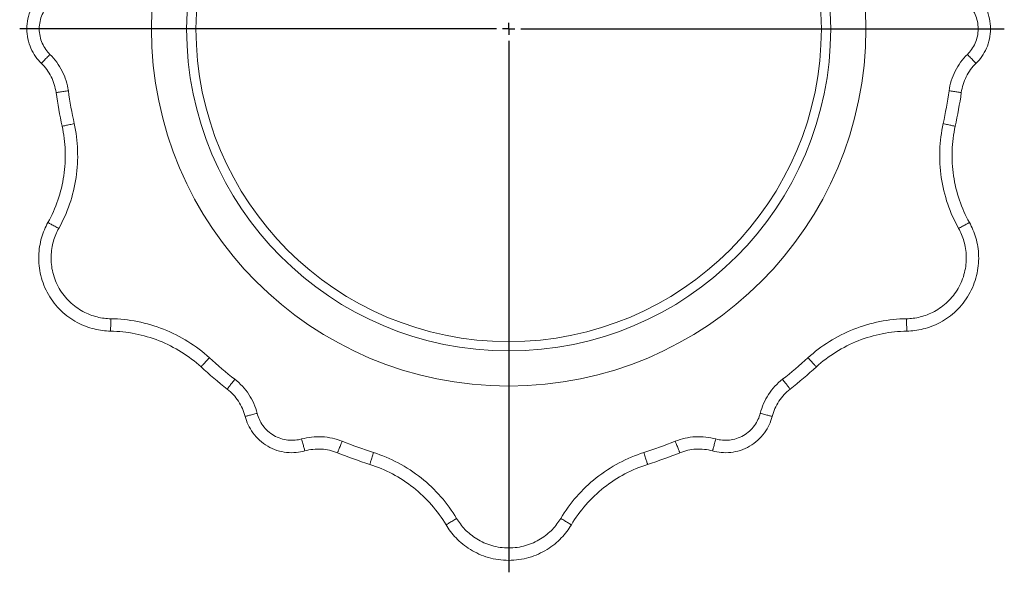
# Model space of a CAD drawing. Header units: millimetres. Extents: x 43 to 812, y -120 to 803.
# Tile 9 of 10: x 407 to 812, y 354 to 581. Entities that reach past the tile are written whole.
import ezdxf

# ---------------------------------------------------------------- set-up
doc = ezdxf.new("R2010")
doc.units = ezdxf.units.MM
doc.layers.add('FORMAT', color=7, linetype='Continuous')

# ---------------------------------------------------------------- blocks, each defined once
blk = doc.blocks.new('SW_CENTERMARKSYMBOL_0')
at = {"layer": 'FORMAT', "color": 0}
for p, q in [((-5, 0), (-200.93, 0)), ((0, 0), (-2.5, 0)), ((0, 0), (0, 2.5)), ((0, 0), (0, -2.5)), ((0, 0), (2.5, 0)), ((5, 0), (203.65, 0)), ((0, -5), (0, -223.25))]:
    blk.add_line(p, q, dxfattribs=at)

msp = doc.modelspace()

# ---------------------------------------------------------------- linework, layer by layer
at = {"color": 7, "linetype": 'Continuous', "lineweight": 15}
for radius in [146.77, 132.34, 128.5]:
    msp.add_circle((608.13, 577.55), radius, dxfattribs=at)
for points, knots in [([(416.1, 563.38), (415.26, 564.21), (414.45, 565.14), (413.01, 567.21), (412.36, 568.35), (411.29, 570.78), (410.87, 572.08), (410.29, 574.77), (410.15, 576.16), (410.15, 578.94), (410.29, 580.32), (410.87, 583.01), (411.29, 584.31), (412.36, 586.75), (413.01, 587.88), (414.45, 589.95), (415.26, 590.89), (416.1, 591.71)], [0, 0, 0, 0, 0.125, 0.125, 0.25, 0.25, 0.375, 0.375, 0.5, 0.5, 0.625, 0.625, 0.75, 0.75, 0.875, 0.875, 1, 1, 1, 1]), ([(800.17, 591.71), (801.01, 590.89), (801.82, 589.95), (803.26, 587.88), (803.91, 586.75), (804.98, 584.31), (805.4, 583.01), (805.97, 580.32), (806.12, 578.94), (806.12, 576.16), (805.97, 574.77), (805.4, 572.08), (804.98, 570.78), (803.91, 568.35), (803.26, 567.21), (801.82, 565.14), (801.01, 564.21), (800.17, 563.38)], [0, 0, 0, 0, 0.125, 0.125, 0.25, 0.25, 0.375, 0.375, 0.5, 0.5, 0.625, 0.625, 0.75, 0.75, 0.875, 0.875, 1, 1, 1, 1]), ([(422.16, 551.38), (422, 552.49), (421.75, 553.6), (421.07, 555.78), (420.64, 556.85), (419.6, 558.91), (419, 559.89), (417.65, 561.74), (416.9, 562.6), (416.1, 563.38)], [0, 0, 0, 0, 0.25, 0.25, 0.5, 0.5, 0.75, 0.75, 1, 1, 1, 1]), ([(794.11, 551.38), (794.27, 552.49), (794.51, 553.6), (795.2, 555.78), (795.63, 556.85), (796.67, 558.91), (797.27, 559.89), (798.62, 561.74), (799.37, 562.6), (800.17, 563.38)], [0, 0, 0, 0, 0.25, 0.25, 0.5, 0.5, 0.75, 0.75, 1, 1, 1, 1]), ([(422.16, 551.38), (422.15, 551.38), (422.26, 551.39), (422.62, 551.44), (422.78, 551.46), (423.15, 551.52), (423.37, 551.55), (423.87, 551.62), (424.14, 551.66), (424.72, 551.74), (425.02, 551.78), (425.96, 551.91), (426.6, 552), (427.2, 552.09)], [0, 0, 0, 0, 0.25, 0.25, 0.375, 0.375, 0.5, 0.5, 0.625, 0.625, 0.75, 0.75, 1, 1, 1, 1]), ([(794.11, 551.38), (794.11, 551.38), (794.01, 551.39), (793.65, 551.44), (793.49, 551.46), (793.12, 551.52), (792.9, 551.55), (792.4, 551.62), (792.13, 551.66), (791.55, 551.74), (791.25, 551.78), (790.31, 551.91), (789.67, 552), (789.07, 552.09)], [0, 0, 0, 0, 0.25, 0.25, 0.375, 0.375, 0.5, 0.5, 0.625, 0.625, 0.75, 0.75, 1, 1, 1, 1]), ([(424.64, 537.51), (424.64, 537.51), (424.74, 537.53), (425.1, 537.61), (425.25, 537.65), (425.62, 537.73), (425.84, 537.78), (426.33, 537.88), (426.6, 537.94), (427.17, 538.06), (427.47, 538.13), (428.39, 538.33), (429.03, 538.47), (429.62, 538.6)], [0, 0, 0, 0, 0.25, 0.25, 0.375, 0.375, 0.5, 0.5, 0.625, 0.625, 0.75, 0.75, 1, 1, 1, 1]), ([(791.63, 537.51), (791.63, 537.51), (791.53, 537.53), (791.17, 537.61), (791.02, 537.65), (790.65, 537.73), (790.43, 537.78), (789.94, 537.88), (789.67, 537.94), (789.1, 538.06), (788.8, 538.13), (787.88, 538.33), (787.24, 538.47), (786.65, 538.6)], [0, 0, 0, 0, 0.25, 0.25, 0.375, 0.375, 0.5, 0.5, 0.625, 0.625, 0.75, 0.75, 1, 1, 1, 1]), ([(418.81, 497.98), (420.43, 500.89), (421.81, 503.99), (424.02, 510.45), (424.83, 513.81), (425.84, 520.62), (426.03, 524.07), (425.78, 530.89), (425.35, 534.26), (424.64, 537.51)], [0, 0, 0, 0, 0.25, 0.25, 0.5, 0.5, 0.75, 0.75, 1, 1, 1, 1]), ([(797.46, 497.98), (795.84, 500.89), (794.45, 503.99), (792.25, 510.45), (791.44, 513.81), (790.43, 520.62), (790.24, 524.07), (790.48, 530.89), (790.92, 534.26), (791.63, 537.51)], [0, 0, 0, 0, 0.25, 0.25, 0.5, 0.5, 0.75, 0.75, 1, 1, 1, 1]), ([(418.81, 497.98), (417.76, 496.11), (416.86, 494), (415.86, 490.54), (415.59, 489.33), (415.19, 486.85), (415.07, 485.56), (414.99, 482.94), (415.04, 481.6), (415.32, 478.9), (415.56, 477.54), (416.23, 474.84), (416.66, 473.5), (417.71, 470.88), (418.33, 469.6), (419.75, 467.15), (420.55, 465.97), (422.29, 463.75), (423.23, 462.7), (425.24, 460.78), (426.3, 459.89), (428.49, 458.3), (429.63, 457.59), (431.94, 456.34), (433.11, 455.81), (435.47, 454.9), (436.64, 454.54), (440.14, 453.67), (442.42, 453.4), (444.57, 453.37)], [0, 0, 0, 0, 0.125, 0.125, 0.1875, 0.1875, 0.25, 0.25, 0.3125, 0.3125, 0.375, 0.375, 0.4375, 0.4375, 0.5, 0.5, 0.5625, 0.5625, 0.625, 0.625, 0.6875, 0.6875, 0.75, 0.75, 0.8125, 0.8125, 0.875, 0.875, 1, 1, 1, 1]), ([(771.7, 453.37), (773.85, 453.4), (776.13, 453.67), (779.62, 454.54), (780.8, 454.9), (783.16, 455.81), (784.33, 456.34), (786.64, 457.59), (787.78, 458.3), (789.97, 459.89), (791.03, 460.78), (793.04, 462.7), (793.98, 463.75), (795.72, 465.97), (796.52, 467.15), (797.94, 469.6), (798.56, 470.88), (799.61, 473.5), (800.04, 474.84), (800.71, 477.54), (800.94, 478.9), (801.23, 481.6), (801.28, 482.94), (801.2, 485.56), (801.08, 486.85), (800.68, 489.33), (800.41, 490.54), (799.41, 494), (798.51, 496.11), (797.46, 497.98)], [0, 0, 0, 0, 0.125, 0.125, 0.1875, 0.1875, 0.25, 0.25, 0.3125, 0.3125, 0.375, 0.375, 0.4375, 0.4375, 0.5, 0.5, 0.5625, 0.5625, 0.625, 0.625, 0.6875, 0.6875, 0.75, 0.75, 0.8125, 0.8125, 0.875, 0.875, 1, 1, 1, 1]), ([(444.57, 453.37), (447.89, 453.32), (451.27, 452.97), (457.97, 451.64), (461.29, 450.67), (467.69, 448.14), (470.77, 446.58), (476.55, 442.96), (479.26, 440.9), (481.72, 438.66)], [0, 0, 0, 0, 0.25, 0.25, 0.5, 0.5, 0.75, 0.75, 1, 1, 1, 1]), ([(771.7, 453.37), (768.37, 453.32), (764.99, 452.97), (758.3, 451.64), (754.98, 450.67), (748.58, 448.14), (745.5, 446.58), (739.72, 442.96), (737.01, 440.9), (734.55, 438.66)], [0, 0, 0, 0, 0.25, 0.25, 0.5, 0.5, 0.75, 0.75, 1, 1, 1, 1]), ([(481.72, 438.66), (481.72, 438.65), (481.79, 438.73), (482.03, 439), (482.14, 439.12), (482.39, 439.4), (482.54, 439.56), (482.88, 439.93), (483.06, 440.13), (483.46, 440.57), (483.67, 440.8), (484.3, 441.49), (484.74, 441.97), (485.14, 442.42)], [0, 0, 0, 0, 0.25, 0.25, 0.375, 0.375, 0.5, 0.5, 0.625, 0.625, 0.75, 0.75, 1, 1, 1, 1]), ([(734.55, 438.66), (734.55, 438.65), (734.48, 438.73), (734.24, 439), (734.13, 439.12), (733.87, 439.4), (733.72, 439.56), (733.39, 439.93), (733.2, 440.13), (732.81, 440.57), (732.6, 440.8), (731.97, 441.49), (731.53, 441.97), (731.12, 442.42)], [0, 0, 0, 0, 0.25, 0.25, 0.375, 0.375, 0.5, 0.5, 0.625, 0.625, 0.75, 0.75, 1, 1, 1, 1]), ([(492.48, 429.57), (493.37, 428.88), (494.2, 428.11), (495.75, 426.43), (496.46, 425.52), (497.73, 423.59), (498.28, 422.58), (499.2, 420.48), (499.57, 419.41), (499.85, 418.32)], [0, 0, 0, 0, 0.25, 0.25, 0.5, 0.5, 0.75, 0.75, 1, 1, 1, 1]), ([(723.79, 429.57), (722.9, 428.88), (722.06, 428.11), (720.51, 426.43), (719.8, 425.52), (718.54, 423.59), (717.99, 422.58), (717.07, 420.48), (716.7, 419.41), (716.42, 418.32)], [0, 0, 0, 0, 0.25, 0.25, 0.5, 0.5, 0.75, 0.75, 1, 1, 1, 1]), ([(524.39, 404.16), (523.25, 403.84), (522.04, 403.61), (519.52, 403.39), (518.21, 403.4), (515.57, 403.69), (514.23, 403.97), (511.62, 404.82), (510.34, 405.39), (507.94, 406.78), (506.81, 407.6), (504.77, 409.44), (503.85, 410.46), (502.28, 412.6), (501.62, 413.73), (500.55, 416.02), (500.14, 417.18), (499.85, 418.32)], [0, 0, 0, 0, 0.125, 0.125, 0.25, 0.25, 0.375, 0.375, 0.5, 0.5, 0.625, 0.625, 0.75, 0.75, 0.875, 0.875, 1, 1, 1, 1]), ([(691.88, 404.16), (693.02, 403.84), (694.23, 403.61), (696.75, 403.39), (698.06, 403.4), (700.7, 403.69), (702.04, 403.97), (704.65, 404.82), (705.93, 405.39), (708.33, 406.78), (709.46, 407.6), (711.5, 409.44), (712.42, 410.46), (713.99, 412.6), (714.65, 413.73), (715.72, 416.02), (716.13, 417.18), (716.42, 418.32)], [0, 0, 0, 0, 0.125, 0.125, 0.25, 0.25, 0.375, 0.375, 0.5, 0.5, 0.625, 0.625, 0.75, 0.75, 0.875, 0.875, 1, 1, 1, 1]), ([(537.81, 403.4), (536.77, 403.82), (535.68, 404.16), (533.45, 404.66), (532.31, 404.82), (530.01, 404.95), (528.86, 404.92), (526.58, 404.67), (525.46, 404.46), (524.39, 404.16)], [0, 0, 0, 0, 0.25, 0.25, 0.5, 0.5, 0.75, 0.75, 1, 1, 1, 1]), ([(537.81, 403.4), (537.81, 403.4), (537.85, 403.5), (537.99, 403.84), (538.04, 403.98), (538.19, 404.33), (538.27, 404.54), (538.46, 405), (538.56, 405.26), (538.78, 405.8), (538.89, 406.08), (539.25, 406.96), (539.49, 407.56), (539.72, 408.12)], [0, 0, 0, 0, 0.25, 0.25, 0.375, 0.375, 0.5, 0.5, 0.625, 0.625, 0.75, 0.75, 1, 1, 1, 1]), ([(678.46, 403.4), (678.46, 403.4), (678.42, 403.5), (678.28, 403.84), (678.22, 403.98), (678.08, 404.33), (678, 404.54), (677.81, 405), (677.71, 405.26), (677.49, 405.8), (677.38, 406.08), (677.02, 406.96), (676.78, 407.56), (676.55, 408.12)], [0, 0, 0, 0, 0.25, 0.25, 0.375, 0.375, 0.5, 0.5, 0.625, 0.625, 0.75, 0.75, 1, 1, 1, 1]), ([(678.46, 403.4), (679.5, 403.82), (680.58, 404.16), (682.82, 404.66), (683.96, 404.82), (686.26, 404.95), (687.41, 404.92), (689.69, 404.67), (690.8, 404.46), (691.88, 404.16)], [0, 0, 0, 0, 0.25, 0.25, 0.5, 0.5, 0.75, 0.75, 1, 1, 1, 1]), ([(551.06, 398.62), (551.06, 398.62), (551.09, 398.72), (551.2, 399.07), (551.25, 399.22), (551.36, 399.58), (551.43, 399.79), (551.58, 400.26), (551.67, 400.53), (551.84, 401.08), (551.94, 401.38), (552.23, 402.28), (552.42, 402.9), (552.61, 403.47)], [0, 0, 0, 0, 0.25, 0.25, 0.375, 0.375, 0.5, 0.5, 0.625, 0.625, 0.75, 0.75, 1, 1, 1, 1]), ([(665.21, 398.62), (665.21, 398.62), (665.18, 398.72), (665.07, 399.07), (665.02, 399.22), (664.9, 399.58), (664.84, 399.79), (664.69, 400.26), (664.6, 400.53), (664.42, 401.08), (664.33, 401.38), (664.04, 402.28), (663.85, 402.9), (663.66, 403.47)], [0, 0, 0, 0, 0.25, 0.25, 0.375, 0.375, 0.5, 0.5, 0.625, 0.625, 0.75, 0.75, 1, 1, 1, 1]), ([(582.38, 373.8), (580.67, 376.66), (578.67, 379.41), (574.18, 384.55), (571.68, 386.94), (566.29, 391.21), (563.39, 393.1), (557.37, 396.3), (554.23, 397.61), (551.06, 398.62)], [0, 0, 0, 0, 0.25, 0.25, 0.5, 0.5, 0.75, 0.75, 1, 1, 1, 1]), ([(633.89, 373.8), (635.6, 376.66), (637.59, 379.41), (642.09, 384.55), (644.59, 386.94), (649.98, 391.21), (652.87, 393.1), (658.9, 396.3), (662.04, 397.61), (665.21, 398.62)], [0, 0, 0, 0, 0.25, 0.25, 0.5, 0.5, 0.75, 0.75, 1, 1, 1, 1]), ([(582.38, 373.8), (583.48, 371.96), (584.85, 370.12), (587.35, 367.53), (588.26, 366.69), (590.21, 365.1), (591.26, 364.35), (593.5, 362.98), (594.68, 362.35), (597.16, 361.24), (598.46, 360.77), (601.13, 360), (602.5, 359.7), (605.3, 359.3), (606.72, 359.2), (609.55, 359.2), (610.97, 359.3), (613.76, 359.7), (615.14, 360), (617.81, 360.77), (619.11, 361.24), (621.59, 362.35), (622.77, 362.98), (625, 364.35), (626.06, 365.1), (628.01, 366.69), (628.92, 367.53), (631.42, 370.12), (632.79, 371.96), (633.89, 373.8)], [0, 0, 0, 0, 0.125, 0.125, 0.1875, 0.1875, 0.25, 0.25, 0.3125, 0.3125, 0.375, 0.375, 0.4375, 0.4375, 0.5, 0.5, 0.5625, 0.5625, 0.625, 0.625, 0.6875, 0.6875, 0.75, 0.75, 0.8125, 0.8125, 0.875, 0.875, 1, 1, 1, 1])]:
    msp.add_open_spline(points, degree=3, knots=knots, dxfattribs=at)
at = {"color": 8, "linetype": 'Continuous', "lineweight": 0}
for points, knots in [([(419.66, 567.02), (419.03, 567.63), (418.44, 568.32), (417.36, 569.86), (416.88, 570.71), (416.09, 572.52), (415.77, 573.48), (415.35, 575.48), (415.24, 576.51), (415.24, 578.58), (415.35, 579.61), (415.77, 581.61), (416.09, 582.58), (416.88, 584.39), (417.36, 585.23), (418.44, 586.77), (419.03, 587.46), (419.66, 588.08)], [0, 0, 0, 0, 0.125, 0.125, 0.25, 0.25, 0.375, 0.375, 0.5, 0.5, 0.625, 0.625, 0.75, 0.75, 0.875, 0.875, 1, 1, 1, 1]), ([(796.61, 588.08), (797.23, 587.46), (797.83, 586.77), (798.91, 585.23), (799.39, 584.39), (800.18, 582.58), (800.5, 581.61), (800.92, 579.61), (801.03, 578.58), (801.03, 576.51), (800.92, 575.48), (800.5, 573.48), (800.18, 572.52), (799.39, 570.71), (798.91, 569.86), (797.83, 568.32), (797.23, 567.63), (796.61, 567.02)], [0, 0, 0, 0, 0.125, 0.125, 0.25, 0.25, 0.375, 0.375, 0.5, 0.5, 0.625, 0.625, 0.75, 0.75, 0.875, 0.875, 1, 1, 1, 1]), ([(416.1, 563.38), (416.09, 563.38), (416.17, 563.45), (416.43, 563.71), (416.54, 563.83), (416.8, 564.1), (416.96, 564.26), (417.3, 564.61), (417.5, 564.81), (417.91, 565.23), (418.12, 565.45), (418.78, 566.12), (419.24, 566.58), (419.66, 567.02)], [0, 0, 0, 0, 0.25, 0.25, 0.375, 0.375, 0.5, 0.5, 0.625, 0.625, 0.75, 0.75, 1, 1, 1, 1]), ([(419.66, 567.02), (420.66, 566.04), (421.59, 564.97), (423.27, 562.68), (424.02, 561.45), (425.31, 558.9), (425.85, 557.56), (426.7, 554.85), (427.01, 553.47), (427.2, 552.09)], [0, 0, 0, 0, 0.25, 0.25, 0.5, 0.5, 0.75, 0.75, 1, 1, 1, 1]), ([(796.61, 567.02), (795.61, 566.04), (794.68, 564.97), (793, 562.68), (792.25, 561.45), (790.96, 558.9), (790.42, 557.56), (789.57, 554.85), (789.26, 553.47), (789.07, 552.09)], [0, 0, 0, 0, 0.25, 0.25, 0.5, 0.5, 0.75, 0.75, 1, 1, 1, 1]), ([(800.17, 563.38), (800.17, 563.38), (800.1, 563.45), (799.84, 563.71), (799.73, 563.83), (799.47, 564.1), (799.31, 564.26), (798.96, 564.61), (798.77, 564.81), (798.36, 565.23), (798.15, 565.45), (797.48, 566.12), (797.03, 566.58), (796.61, 567.02)], [0, 0, 0, 0, 0.25, 0.25, 0.375, 0.375, 0.5, 0.5, 0.625, 0.625, 0.75, 0.75, 1, 1, 1, 1]), ([(429.62, 538.6), (430.39, 535.05), (430.86, 531.38), (431.13, 523.94), (430.92, 520.18), (429.82, 512.76), (428.93, 509.1), (426.53, 502.06), (425.02, 498.68), (423.26, 495.51)], [0, 0, 0, 0, 0.25, 0.25, 0.5, 0.5, 0.75, 0.75, 1, 1, 1, 1]), ([(786.65, 538.6), (785.88, 535.05), (785.41, 531.38), (785.14, 523.94), (785.35, 520.18), (786.45, 512.76), (787.33, 509.1), (789.74, 502.06), (791.25, 498.68), (793.01, 495.51)], [0, 0, 0, 0, 0.25, 0.25, 0.5, 0.5, 0.75, 0.75, 1, 1, 1, 1]), ([(418.81, 497.98), (418.8, 497.98), (418.89, 497.93), (419.22, 497.75), (419.35, 497.68), (419.68, 497.49), (419.88, 497.39), (420.31, 497.14), (420.55, 497.01), (421.07, 496.73), (421.34, 496.57), (422.16, 496.12), (422.73, 495.8), (423.26, 495.51)], [0, 0, 0, 0, 0.25, 0.25, 0.375, 0.375, 0.5, 0.5, 0.625, 0.625, 0.75, 0.75, 1, 1, 1, 1]), ([(797.46, 497.98), (797.47, 497.98), (797.37, 497.93), (797.05, 497.75), (796.92, 497.68), (796.58, 497.49), (796.39, 497.39), (795.95, 497.14), (795.71, 497.01), (795.2, 496.73), (794.93, 496.57), (794.11, 496.12), (793.54, 495.8), (793.01, 495.51)], [0, 0, 0, 0, 0.25, 0.25, 0.375, 0.375, 0.5, 0.5, 0.625, 0.625, 0.75, 0.75, 1, 1, 1, 1]), ([(423.26, 495.51), (422.39, 493.95), (421.63, 492.2), (420.53, 488.37), (420.18, 486.28), (420.09, 483.01), (420.13, 481.9), (420.36, 479.66), (420.56, 478.53), (421.11, 476.29), (421.47, 475.17), (422.34, 473), (422.86, 471.94), (424.04, 469.9), (424.7, 468.92), (426.14, 467.08), (426.93, 466.21), (428.59, 464.61), (429.47, 463.88), (431.3, 462.55), (432.24, 461.96), (435.12, 460.41), (437.1, 459.67), (440.97, 458.71), (442.86, 458.49), (444.65, 458.46)], [0, 0, 0, 0, 0.125, 0.125, 0.25, 0.25, 0.3125, 0.3125, 0.375, 0.375, 0.4375, 0.4375, 0.5, 0.5, 0.5625, 0.5625, 0.625, 0.625, 0.6875, 0.6875, 0.75, 0.75, 0.875, 0.875, 1, 1, 1, 1]), ([(771.62, 458.46), (773.41, 458.49), (775.3, 458.71), (779.17, 459.67), (781.15, 460.41), (784.03, 461.96), (784.97, 462.55), (786.79, 463.88), (787.67, 464.61), (789.34, 466.21), (790.12, 467.08), (791.57, 468.92), (792.23, 469.9), (793.41, 471.94), (793.93, 473), (794.8, 475.17), (795.16, 476.29), (795.71, 478.53), (795.91, 479.66), (796.14, 481.9), (796.18, 483.01), (796.09, 486.28), (795.74, 488.37), (794.63, 492.2), (793.88, 493.95), (793.01, 495.51)], [0, 0, 0, 0, 0.125, 0.125, 0.25, 0.25, 0.3125, 0.3125, 0.375, 0.375, 0.4375, 0.4375, 0.5, 0.5, 0.5625, 0.5625, 0.625, 0.625, 0.6875, 0.6875, 0.75, 0.75, 0.875, 0.875, 1, 1, 1, 1]), ([(444.57, 453.37), (444.57, 453.36), (444.57, 453.47), (444.57, 453.84), (444.58, 453.99), (444.58, 454.37), (444.58, 454.59), (444.59, 455.09), (444.6, 455.37), (444.61, 455.95), (444.61, 456.26), (444.63, 457.2), (444.64, 457.86), (444.65, 458.46)], [0, 0, 0, 0, 0.25, 0.25, 0.375, 0.375, 0.5, 0.5, 0.625, 0.625, 0.75, 0.75, 1, 1, 1, 1]), ([(485.14, 442.42), (482.46, 444.86), (479.51, 447.11), (473.21, 451.05), (469.85, 452.76), (462.87, 455.52), (459.26, 456.58), (451.96, 458.02), (448.27, 458.4), (444.65, 458.46)], [0, 0, 0, 0, 0.25, 0.25, 0.5, 0.5, 0.75, 0.75, 1, 1, 1, 1]), ([(731.12, 442.42), (733.81, 444.86), (736.75, 447.11), (743.06, 451.05), (746.42, 452.76), (753.4, 455.52), (757.01, 456.58), (764.31, 458.02), (767.99, 458.4), (771.62, 458.46)], [0, 0, 0, 0, 0.25, 0.25, 0.5, 0.5, 0.75, 0.75, 1, 1, 1, 1]), ([(771.7, 453.37), (771.7, 453.36), (771.7, 453.47), (771.7, 453.84), (771.69, 453.99), (771.69, 454.37), (771.68, 454.59), (771.68, 455.09), (771.67, 455.37), (771.66, 455.95), (771.66, 456.26), (771.64, 457.2), (771.63, 457.86), (771.62, 458.46)], [0, 0, 0, 0, 0.25, 0.25, 0.375, 0.375, 0.5, 0.5, 0.625, 0.625, 0.75, 0.75, 1, 1, 1, 1]), ([(492.48, 429.57), (492.48, 429.57), (492.54, 429.65), (492.77, 429.94), (492.87, 430.06), (493.1, 430.36), (493.24, 430.54), (493.54, 430.93), (493.71, 431.15), (494.07, 431.61), (494.26, 431.85), (494.85, 432.6), (495.25, 433.11), (495.62, 433.58)], [0, 0, 0, 0, 0.25, 0.25, 0.375, 0.375, 0.5, 0.5, 0.625, 0.625, 0.75, 0.75, 1, 1, 1, 1]), ([(504.78, 419.59), (504.43, 420.94), (503.97, 422.28), (502.82, 424.88), (502.14, 426.15), (500.57, 428.54), (499.69, 429.67), (497.76, 431.77), (496.72, 432.72), (495.62, 433.58)], [0, 0, 0, 0, 0.25, 0.25, 0.5, 0.5, 0.75, 0.75, 1, 1, 1, 1]), ([(711.49, 419.59), (711.84, 420.94), (712.3, 422.28), (713.45, 424.88), (714.13, 426.15), (715.7, 428.54), (716.58, 429.67), (718.51, 431.77), (719.55, 432.72), (720.65, 433.58)], [0, 0, 0, 0, 0.25, 0.25, 0.5, 0.5, 0.75, 0.75, 1, 1, 1, 1]), ([(723.79, 429.57), (723.79, 429.57), (723.72, 429.65), (723.5, 429.94), (723.4, 430.06), (723.17, 430.36), (723.03, 430.54), (722.72, 430.93), (722.55, 431.15), (722.2, 431.61), (722, 431.85), (721.42, 432.6), (721.02, 433.11), (720.65, 433.58)], [0, 0, 0, 0, 0.25, 0.25, 0.375, 0.375, 0.5, 0.5, 0.625, 0.625, 0.75, 0.75, 1, 1, 1, 1]), ([(499.85, 418.32), (499.84, 418.32), (499.94, 418.35), (500.3, 418.44), (500.45, 418.48), (500.82, 418.57), (501.03, 418.63), (501.52, 418.75), (501.78, 418.82), (502.35, 418.97), (502.65, 419.04), (503.56, 419.28), (504.19, 419.44), (504.78, 419.59)], [0, 0, 0, 0, 0.25, 0.25, 0.375, 0.375, 0.5, 0.5, 0.625, 0.625, 0.75, 0.75, 1, 1, 1, 1]), ([(523.02, 409.06), (522.17, 408.82), (521.27, 408.65), (519.4, 408.49), (518.43, 408.5), (516.46, 408.71), (515.47, 408.92), (513.53, 409.56), (512.58, 409.98), (510.79, 411.01), (509.95, 411.62), (508.43, 412.99), (507.76, 413.74), (506.58, 415.34), (506.09, 416.18), (505.3, 417.88), (505, 418.74), (504.78, 419.59)], [0, 0, 0, 0, 0.125, 0.125, 0.25, 0.25, 0.375, 0.375, 0.5, 0.5, 0.625, 0.625, 0.75, 0.75, 0.875, 0.875, 1, 1, 1, 1]), ([(693.25, 409.06), (694.1, 408.82), (694.99, 408.65), (696.87, 408.49), (697.84, 408.5), (699.8, 408.71), (700.8, 408.92), (702.74, 409.56), (703.69, 409.98), (705.48, 411.01), (706.32, 411.62), (707.83, 412.99), (708.51, 413.74), (709.68, 415.34), (710.18, 416.18), (710.97, 417.88), (711.27, 418.74), (711.49, 419.59)], [0, 0, 0, 0, 0.125, 0.125, 0.25, 0.25, 0.375, 0.375, 0.5, 0.5, 0.625, 0.625, 0.75, 0.75, 0.875, 0.875, 1, 1, 1, 1]), ([(716.42, 418.32), (716.43, 418.32), (716.33, 418.35), (715.97, 418.44), (715.82, 418.48), (715.45, 418.57), (715.23, 418.63), (714.75, 418.75), (714.49, 418.82), (713.92, 418.97), (713.62, 419.04), (712.71, 419.28), (712.08, 419.44), (711.49, 419.59)], [0, 0, 0, 0, 0.25, 0.25, 0.375, 0.375, 0.5, 0.5, 0.625, 0.625, 0.75, 0.75, 1, 1, 1, 1]), ([(523.02, 409.06), (524.36, 409.43), (525.75, 409.7), (528.58, 410.01), (530.02, 410.05), (532.87, 409.89), (534.3, 409.69), (537.07, 409.07), (538.42, 408.64), (539.72, 408.12)], [0, 0, 0, 0, 0.25, 0.25, 0.5, 0.5, 0.75, 0.75, 1, 1, 1, 1]), ([(524.39, 404.16), (524.39, 404.15), (524.36, 404.25), (524.26, 404.61), (524.22, 404.76), (524.12, 405.12), (524.06, 405.34), (523.92, 405.82), (523.85, 406.08), (523.69, 406.64), (523.61, 406.94), (523.36, 407.85), (523.18, 408.48), (523.02, 409.06)], [0, 0, 0, 0, 0.25, 0.25, 0.375, 0.375, 0.5, 0.5, 0.625, 0.625, 0.75, 0.75, 1, 1, 1, 1]), ([(693.25, 409.06), (691.91, 409.43), (690.52, 409.7), (687.69, 410.01), (686.25, 410.05), (683.39, 409.89), (681.97, 409.69), (679.2, 409.07), (677.84, 408.64), (676.55, 408.12)], [0, 0, 0, 0, 0.25, 0.25, 0.5, 0.5, 0.75, 0.75, 1, 1, 1, 1]), ([(691.88, 404.16), (691.88, 404.15), (691.91, 404.25), (692.01, 404.61), (692.05, 404.76), (692.15, 405.12), (692.21, 405.34), (692.35, 405.82), (692.42, 406.08), (692.58, 406.64), (692.66, 406.94), (692.91, 407.85), (693.09, 408.48), (693.25, 409.06)], [0, 0, 0, 0, 0.25, 0.25, 0.375, 0.375, 0.5, 0.5, 0.625, 0.625, 0.75, 0.75, 1, 1, 1, 1]), ([(552.61, 403.47), (556.06, 402.37), (559.48, 400.94), (566.05, 397.45), (569.21, 395.39), (575.09, 390.73), (577.81, 388.13), (582.71, 382.53), (584.88, 379.53), (586.74, 376.42)], [0, 0, 0, 0, 0.25, 0.25, 0.5, 0.5, 0.75, 0.75, 1, 1, 1, 1]), ([(663.66, 403.47), (660.2, 402.37), (656.79, 400.94), (650.22, 397.45), (647.06, 395.39), (641.18, 390.73), (638.46, 388.13), (633.56, 382.53), (631.39, 379.53), (629.52, 376.42)], [0, 0, 0, 0, 0.25, 0.25, 0.5, 0.5, 0.75, 0.75, 1, 1, 1, 1]), ([(582.38, 373.8), (582.37, 373.8), (582.46, 373.85), (582.78, 374.04), (582.91, 374.12), (583.24, 374.32), (583.43, 374.43), (583.86, 374.69), (584.09, 374.83), (584.59, 375.13), (584.86, 375.29), (585.67, 375.77), (586.23, 376.11), (586.74, 376.42)], [0, 0, 0, 0, 0.25, 0.25, 0.375, 0.375, 0.5, 0.5, 0.625, 0.625, 0.75, 0.75, 1, 1, 1, 1]), ([(586.74, 376.42), (587.66, 374.89), (588.8, 373.36), (591.57, 370.49), (593.2, 369.14), (595.98, 367.43), (596.96, 366.9), (599.02, 365.99), (600.1, 365.59), (602.32, 364.95), (603.46, 364.7), (605.78, 364.37), (606.96, 364.29), (609.31, 364.29), (610.49, 364.37), (612.81, 364.7), (613.95, 364.95), (616.17, 365.59), (617.25, 365.99), (619.3, 366.9), (620.29, 367.43), (623.07, 369.14), (624.7, 370.49), (627.47, 373.36), (628.61, 374.89), (629.52, 376.42)], [0, 0, 0, 0, 0.125, 0.125, 0.25, 0.25, 0.3125, 0.3125, 0.375, 0.375, 0.4375, 0.4375, 0.5, 0.5, 0.5625, 0.5625, 0.625, 0.625, 0.6875, 0.6875, 0.75, 0.75, 0.875, 0.875, 1, 1, 1, 1]), ([(633.89, 373.8), (633.9, 373.8), (633.81, 373.85), (633.49, 374.04), (633.36, 374.12), (633.03, 374.32), (632.84, 374.43), (632.41, 374.69), (632.18, 374.83), (631.68, 375.13), (631.41, 375.29), (630.6, 375.77), (630.04, 376.11), (629.52, 376.42)], [0, 0, 0, 0, 0.25, 0.25, 0.375, 0.375, 0.5, 0.5, 0.625, 0.625, 0.75, 0.75, 1, 1, 1, 1])]:
    msp.add_open_spline(points, degree=3, knots=knots, dxfattribs=at)
at = {"color": 7, "linetype": 'Continuous', "lineweight": 15}
for points in [[(424.64, 537.51), (423.64, 542.1), (422.81, 546.73), (422.16, 551.38)], [(791.63, 537.51), (792.63, 542.1), (793.46, 546.73), (794.11, 551.38)], [(481.72, 438.66), (485.19, 435.5), (488.78, 432.46), (492.48, 429.57)], [(734.55, 438.66), (731.08, 435.5), (727.49, 432.46), (723.79, 429.57)], [(551.06, 398.62), (546.59, 400.05), (542.16, 401.64), (537.81, 403.4)], [(665.21, 398.62), (669.68, 400.05), (674.1, 401.64), (678.46, 403.4)]]:
    msp.add_open_spline(points, degree=3, dxfattribs=at)
at = {"color": 8, "linetype": 'Continuous', "lineweight": 0}
for points in [[(429.62, 538.6), (428.64, 543.06), (427.84, 547.56), (427.2, 552.09)], [(786.65, 538.6), (787.63, 543.06), (788.43, 547.56), (789.07, 552.09)], [(485.14, 442.42), (488.52, 439.35), (492.02, 436.4), (495.62, 433.58)], [(731.12, 442.42), (727.75, 439.35), (724.25, 436.4), (720.65, 433.58)], [(552.61, 403.47), (548.25, 404.86), (543.95, 406.41), (539.72, 408.12)], [(663.66, 403.47), (668.01, 404.86), (672.32, 406.41), (676.55, 408.12)]]:
    msp.add_open_spline(points, degree=3, dxfattribs=at)

# ---------------------------------------------------------------- block references
at = {"layer": 'FORMAT'}
msp.add_blockref('SW_CENTERMARKSYMBOL_0', (608.13, 577.55), dxfattribs=at)

doc.saveas('drawing.dxf')
